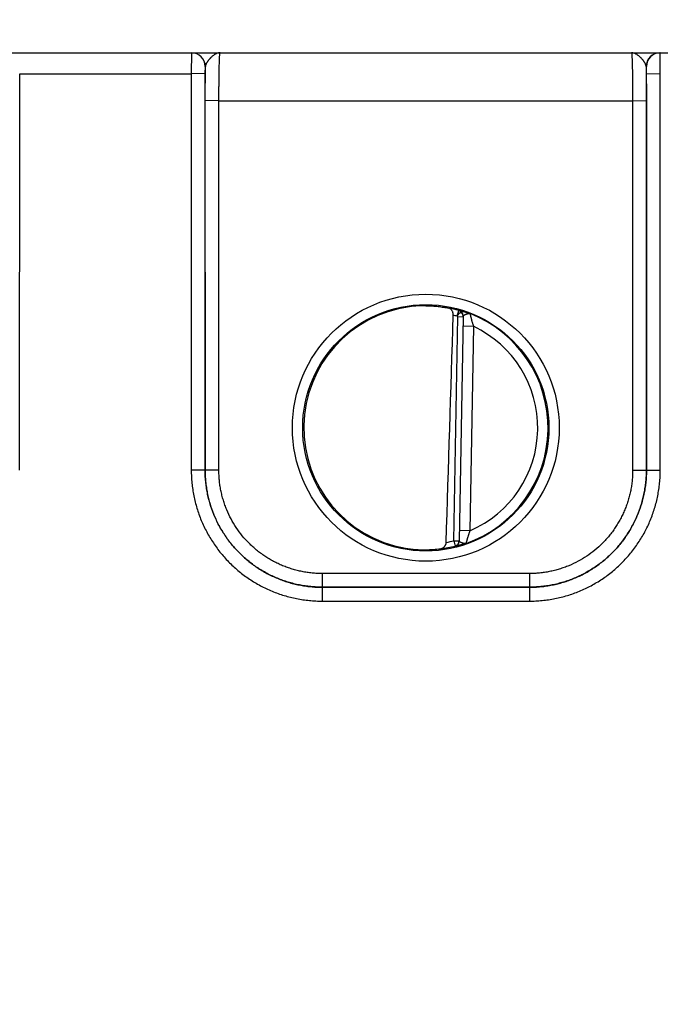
# Model space of a CAD drawing. Header units: inches. Extents: x 0 to 34, y 0 to 22.
# Tile 5 of 78: x 12.2 to 13.1, y 6.4 to 7.9. Entities that reach past the tile are written whole.
import ezdxf

# ---------------------------------------------------------------- set-up
doc = ezdxf.new("R2010")
doc.units = ezdxf.units.IN
doc.header["$LTSCALE"] = 1.87
doc.header["$MEASUREMENT"] = 0
doc.layers.get('0').update_dxf_attribs({"linetype": 'CONTINUOUS'})
doc.layers.add('DIMENSIONS', color=7, linetype='CONTINUOUS')
doc.styles.get("Standard").update_dxf_attribs({"font": 'txt', "width": 0.8})
doc.dimstyles.new('DIMSTYLE_1', dxfattribs={"dimtxt": 0.15625, "dimasz": 0.1875, "dimexe": 0.125, "dimexo": 0.0625, "dimgap": 0.09, "dimtad": 0, "dimtih": 1, "dimtoh": 1, "dimzin": 4, "dimdsep": 46, "dimtxsty": 'STANDARD', "dimblk": 'CLOSED', "dimblk1": 'CLOSED', "dimblk2": 'CLOSED', "dimcen": 0.09, "dimadec": 0, "dimazin": 0, "dimtfac": 1, "dimtofl": 0, "dimtmove": 0, "dimatfit": 3, "dimldrblk": 'CLOSED', "dimfxl": 1, "dimtolj": 1, "dimtzin": 4, "dimarcsym": 0})

# ---------------------------------------------------------------- blocks, each defined once
blk = doc.blocks.new('*D20')
at = {"layer": 'DIMENSIONS', "color": 2, "linetype": 'CONTINUOUS'}
for p, q in [((14.7447, 8.1365), (14.7447, 8.4806)), ((14.601, 8.0346), (14.7447, 8.1365)), ((14.601, 6.5164), (14.601, 8.0346))]:
    blk.add_line(p, q, dxfattribs=at)
at = {"layer": 'DIMENSIONS', "color": 2, "linetype": 'CONTINUOUS', "insert": (14.6666, 8.5587), "char_height": 0.15625, "width": 1.53125, "attachment_point": 1, "rotation": 90, "line_spacing_factor": 0.9}
blk.add_mtext('7.17{\\Ftxt.shx;\\W1.000000;\\H0.156250; }[182,2]', dxfattribs=at)
blk = doc.blocks.new('_CLOSED')
at = {"color": 0, "linetype": 'BYBLOCK'}
for p, q in [((0, 0), (-1, 0.1667)), ((-1, 0.1667), (-1, -0.1667)), ((-1, -0.1667), (0, 0)), ((-1, 0), (0, 0))]:
    blk.add_line(p, q, dxfattribs=at)
blk = doc.blocks.new('*D21')
at = {"layer": 'DIMENSIONS', "color": 2, "linetype": 'CONTINUOUS'}
blk.add_line((14.4415, 6.1822), (14.4415, 8.4806), dxfattribs=at)
at = {"layer": 'DIMENSIONS', "color": 2, "linetype": 'CONTINUOUS', "insert": (14.3634, 8.5587), "char_height": 0.15625, "width": 1.53125, "attachment_point": 1, "rotation": 90, "line_spacing_factor": 0.9}
blk.add_mtext('7.01{\\Ftxt.shx;\\W1.000000;\\H0.156250; }[178,1]', dxfattribs=at)

msp = doc.modelspace()

# ---------------------------------------------------------------- linework, layer by layer
at = {"color": 7, "linetype": 'CONTINUOUS'}
for p, q in [((10.3322, 7.8087), (14.3825, 7.8087)), ((12.4182, 7.8087), (12.418, 7.7784)), ((13.099, 7.7784), (13.0988, 7.8087)), ((12.4382, 7.7887), (12.438, 7.7786)), ((12.4385, 7.7887), (12.4382, 7.7887)), ((12.4383, 7.7395), (12.4385, 7.7887)), ((13.0788, 7.7887), (13.0785, 7.7887)), ((13.0785, 7.7887), (13.0787, 7.7395)), ((13.079, 7.7786), (13.0788, 7.7887)), ((12.1689, 7.2031), (12.169, 7.7784)), ((12.169, 7.7784), (12.418, 7.7784)), ((12.438, 7.7786), (12.418, 7.7784)), ((12.418, 7.7784), (12.4181, 7.2031)), ((12.438, 7.7786), (12.4381, 7.2032)), ((13.0789, 7.2032), (13.079, 7.7786)), ((13.079, 7.7786), (13.099, 7.7784)), ((13.0989, 7.2031), (13.099, 7.7784)), ((12.4382, 7.2033), (12.4383, 7.7395)), ((12.4583, 7.7393), (12.4383, 7.7395)), ((12.4582, 7.2032), (12.4583, 7.7393)), ((12.4583, 7.7393), (13.0587, 7.7393)), ((13.0587, 7.7393), (13.0787, 7.7395)), ((13.0587, 7.7393), (13.0588, 7.2032)), ((13.0787, 7.7395), (13.0788, 7.2033)), ((12.8042, 7.4265), (12.8065, 7.4348)), ((12.8065, 7.4348), (12.8065, 7.4351)), ((12.7993, 7.1008), (12.8049, 7.4255)), ((12.8128, 7.4254), (12.8049, 7.4255)), ((12.8128, 7.4267), (12.8071, 7.1003)), ((12.8276, 7.4118), (12.8126, 7.4121)), ((12.8276, 7.4118), (12.8224, 7.1152)), ((12.4381, 7.2032), (12.4181, 7.2031)), ((12.4381, 7.2032), (12.4382, 7.2033)), ((12.4582, 7.2032), (12.4382, 7.2033)), ((13.0588, 7.2032), (13.0788, 7.2033)), ((13.0789, 7.2032), (13.0788, 7.2033)), ((13.0789, 7.2032), (13.0989, 7.2031)), ((12.8224, 7.1152), (12.8074, 7.1155)), ((12.7993, 7.1008), (12.8071, 7.1007)), ((12.7993, 7.1008), (12.8012, 7.0931)), ((12.8012, 7.0928), (12.8012, 7.0931)), ((12.9089, 7.0532), (12.6081, 7.0532)), ((12.6081, 7.0532), (12.6081, 7.0333)), ((12.9089, 7.0532), (12.9089, 7.0333)), ((12.6081, 7.0333), (12.9089, 7.0333)), ((12.9089, 7.0333), (12.6081, 7.0333)), ((12.6081, 7.0333), (12.6081, 7.0131)), ((12.9089, 7.0333), (12.9089, 7.0131)), ((12.6081, 7.0131), (12.9089, 7.0131))]:
    msp.add_line(p, q, dxfattribs=at)
for centre, radius in [((12.7585, 7.2648), 0.1937), ((12.7585, 7.2646), 0.1787)]:
    msp.add_circle(centre, radius, dxfattribs=at)
for centre, radius, start, end in [((12.4182, 7.7887), 0.02, 359.995, 89.995), ((12.4185, 7.7887), 0.02, 359.9949, 89.9948), ((13.0985, 7.7887), 0.02, 90.0052, 180.0051), ((13.0988, 7.7887), 0.02, 90.005, 180.005), ((12.7576, 7.2717), 0.1701, 89.6908, 97.6004), ((12.7585, 7.2647), 0.1768, 74.2378, 79.1727), ((12.8042, 7.4268), 0.00866, 359.0033, 74.2791), ((12.8042, 7.4265), 0.00866, 359.0004, 74.2463), ((12.7585, 7.2647), 0.1776, 289.2017, 68.7984), ((-111.691, 11.1438), 124.5448, 358.138645, 358.290337), ((12.7585, 7.2647), 0.1681, 74.2378, 76.2776), ((12.8051, 7.4264), 0.00771, 358.9975, 1.5841), ((12.7585, 7.2647), 0.1626, 293.1447, 64.8553), ((12.7585, 7.2647), 0.1689, 280.096, 283.9697), ((12.7993, 7.1008), 0.00787, 283.9618, 358.9995), ((12.7573, 7.2576), 0.1699, 260.3962, 270.3988), ((12.7574, 7.2536), 0.1659, 270.3796, 277.8481), ((12.7585, 7.2647), 0.1768, 277.0061, 283.9694), ((12.7993, 7.1004), 0.00787, 283.9293, 358.9961)]:
    msp.add_arc(centre, radius, start, end, dxfattribs=at)
msp.add_ellipse((12.7585, 7.2647), major_axis=(0, 0.1771), ratio=1, start_param=0.132587, end_param=2.974099, dxfattribs=at)
for points, knots in [([(12.4598, 7.8087), (12.4596, 7.8087), (12.459, 7.8087), (12.4582, 7.8086), (12.4574, 7.8084), (12.4563, 7.8082), (12.4549, 7.8078), (12.4533, 7.807), (12.4517, 7.8061), (12.4501, 7.805), (12.4486, 7.8038), (12.4473, 7.8026), (12.4463, 7.8016), (12.4456, 7.8008), (12.4448, 7.8), (12.4441, 7.7992), (12.4434, 7.7984), (12.4427, 7.7975), (12.4421, 7.7966), (12.4415, 7.7958), (12.4409, 7.7949), (12.4404, 7.794), (12.4399, 7.7931), (12.4395, 7.7922), (12.4391, 7.7913), (12.4388, 7.7904), (12.4386, 7.7895), (12.4385, 7.789), (12.4385, 7.7887)], [0, 0, 0, 0, 0.026145, 0.052369, 0.078796, 0.105533, 0.160272, 0.217156, 0.276559, 0.33866, 0.403366, 0.470418, 0.504687, 0.53935, 0.574316, 0.609489, 0.644756, 0.679998, 0.715081, 0.749862, 0.784187, 0.8179, 0.850849, 0.88289, 0.913883, 0.943732, 0.97241, 1, 1, 1, 1]), ([(12.4583, 7.7393), (12.4583, 7.7416), (12.4583, 7.7461), (12.4583, 7.7528), (12.4583, 7.7594), (12.4584, 7.7658), (12.4584, 7.7719), (12.4585, 7.7778), (12.4586, 7.7832), (12.4587, 7.7882), (12.4588, 7.7921), (12.4589, 7.795), (12.459, 7.797), (12.459, 7.7988), (12.4591, 7.8005), (12.4592, 7.802), (12.4592, 7.8034), (12.4593, 7.8046), (12.4594, 7.8055), (12.4594, 7.8062), (12.4595, 7.8066), (12.4595, 7.807), (12.4595, 7.8073), (12.4596, 7.8076), (12.4596, 7.8079), (12.4596, 7.8081), (12.4597, 7.8083), (12.4597, 7.8084), (12.4597, 7.8085), (12.4597, 7.8085), (12.4598, 7.8086), (12.4598, 7.8086), (12.4598, 7.8087), (12.4598, 7.8087), (12.4598, 7.8087), (12.4598, 7.8087), (12.4598, 7.8087)], [0, 0, 0, 0, 0.098183, 0.195347, 0.290566, 0.382934, 0.471571, 0.555633, 0.634321, 0.706886, 0.772639, 0.802764, 0.830956, 0.857151, 0.881285, 0.903302, 0.92315, 0.940783, 0.95616, 0.962991, 0.969246, 0.974922, 0.980015, 0.984523, 0.988445, 0.991781, 0.994531, 0.995688, 0.9967, 0.99757, 0.998298, 0.998891, 0.999357, 0.999547, 0.999714, 1, 1, 1, 1]), ([(13.0785, 7.7887), (13.0785, 7.789), (13.0784, 7.7895), (13.0782, 7.7904), (13.0779, 7.7913), (13.0775, 7.7922), (13.0771, 7.7931), (13.0766, 7.794), (13.0761, 7.7949), (13.0755, 7.7958), (13.0749, 7.7966), (13.0742, 7.7975), (13.0736, 7.7984), (13.0727, 7.7995), (13.0717, 7.8006), (13.0707, 7.8016), (13.0697, 7.8026), (13.0684, 7.8038), (13.0669, 7.805), (13.0653, 7.8061), (13.0637, 7.807), (13.0621, 7.8078), (13.0607, 7.8082), (13.0596, 7.8084), (13.0588, 7.8086), (13.058, 7.8087), (13.0574, 7.8087), (13.0572, 7.8087)], [0, 0, 0, 0, 0.02756, 0.056265, 0.086138, 0.117123, 0.149138, 0.182091, 0.215819, 0.250145, 0.284922, 0.320003, 0.355245, 0.390514, 0.460648, 0.495311, 0.52958, 0.596633, 0.661341, 0.723438, 0.782841, 0.839731, 0.894462, 0.921202, 0.947637, 0.973866, 1, 1, 1, 1]), ([(13.0572, 7.8087), (13.0572, 7.8087), (13.0572, 7.8087), (13.0572, 7.8087), (13.0572, 7.8087), (13.0572, 7.8086), (13.0572, 7.8086), (13.0573, 7.8085), (13.0573, 7.8085), (13.0573, 7.8084), (13.0573, 7.8083), (13.0574, 7.8081), (13.0574, 7.8079), (13.0574, 7.8076), (13.0575, 7.8073), (13.0575, 7.807), (13.0575, 7.8066), (13.0576, 7.8062), (13.0576, 7.8055), (13.0577, 7.8046), (13.0578, 7.8034), (13.0578, 7.802), (13.0579, 7.8005), (13.058, 7.7988), (13.058, 7.797), (13.0581, 7.795), (13.0582, 7.7921), (13.0583, 7.7882), (13.0584, 7.7832), (13.0585, 7.7778), (13.0586, 7.7719), (13.0586, 7.7658), (13.0587, 7.7594), (13.0587, 7.7528), (13.0587, 7.7461), (13.0587, 7.7416), (13.0587, 7.7393)], [0, 0, 0, 0, 0.000286, 0.000453, 0.000643, 0.001109, 0.001702, 0.00243, 0.0033, 0.004312, 0.005469, 0.008219, 0.011555, 0.015477, 0.019985, 0.025078, 0.030754, 0.037009, 0.04384, 0.059217, 0.07685, 0.096698, 0.118715, 0.142849, 0.169044, 0.197236, 0.227361, 0.293114, 0.365679, 0.444367, 0.528429, 0.617066, 0.709434, 0.804653, 0.901817, 1, 1, 1, 1]), ([(12.7585, 7.4418), (12.7616, 7.4418), (12.7676, 7.4416), (12.7763, 7.4408), (12.7843, 7.4397), (12.7893, 7.4388), (12.7917, 7.4383)], [0, 0, 0, 0, 0.277541, 0.53923, 0.781189, 1, 1, 1, 1]), ([(12.7984, 7.428), (12.7984, 7.4283), (12.7984, 7.429), (12.7983, 7.43), (12.7981, 7.431), (12.7979, 7.4319), (12.7976, 7.4328), (12.7972, 7.4339), (12.7966, 7.4348), (12.796, 7.4357), (12.7955, 7.4363), (12.7949, 7.4368), (12.7943, 7.4372), (12.7937, 7.4376), (12.7931, 7.4379), (12.7924, 7.4381), (12.7919, 7.4382), (12.7917, 7.4383)], [0, 0, 0, 0, 0.076188, 0.151509, 0.225275, 0.296991, 0.36635, 0.433206, 0.559366, 0.619072, 0.67681, 0.732881, 0.787617, 0.841362, 0.894459, 0.947237, 1, 1, 1, 1]), ([(12.8128, 7.4267), (12.8128, 7.427), (12.8128, 7.4275), (12.8126, 7.4281), (12.8125, 7.4285), (12.8124, 7.4289), (12.8121, 7.4295), (12.8118, 7.4299), (12.8115, 7.4303), (12.8112, 7.4306), (12.8109, 7.4308), (12.8106, 7.431), (12.8102, 7.4312), (12.8099, 7.4313), (12.8095, 7.4313), (12.809, 7.4313), (12.8085, 7.4313), (12.808, 7.4311), (12.8076, 7.4309), (12.8073, 7.4307), (12.8069, 7.4305), (12.8065, 7.4302), (12.8062, 7.4299), (12.8059, 7.4296), (12.8056, 7.4292), (12.8053, 7.4288), (12.8049, 7.4282), (12.8045, 7.4274), (12.8043, 7.4268), (12.8042, 7.4265)], [0, 0, 0, 0, 0.069456, 0.103089, 0.135895, 0.16783, 0.198873, 0.258195, 0.28657, 0.314136, 0.341003, 0.367368, 0.393455, 0.419483, 0.445672, 0.47223, 0.526969, 0.555409, 0.584628, 0.614688, 0.645661, 0.67762, 0.710594, 0.744559, 0.779452, 0.815177, 0.851571, 0.925534, 1, 1, 1, 1]), ([(12.8065, 7.4351), (12.8065, 7.4351), (12.8065, 7.4351), (12.8065, 7.4351), (12.8065, 7.4351), (12.8065, 7.4352), (12.8066, 7.4352), (12.8066, 7.4352), (12.8066, 7.4352), (12.8066, 7.4352), (12.8066, 7.4352), (12.8067, 7.4351), (12.8068, 7.4351), (12.8068, 7.4351), (12.8069, 7.4351), (12.807, 7.4351), (12.8072, 7.4351), (12.8075, 7.435), (12.8077, 7.4349), (12.8081, 7.4349), (12.8085, 7.4348), (12.8092, 7.4346), (12.8101, 7.4343), (12.8112, 7.4341), (12.8123, 7.4337), (12.8136, 7.4334), (12.8149, 7.4329), (12.8163, 7.4325), (12.8178, 7.432), (12.8191, 7.4315), (12.8202, 7.4311), (12.8213, 7.4307), (12.8222, 7.4304), (12.8227, 7.4302)], [0, 0, 0, 0, 0.000267, 0.000574, 0.000975, 0.001495, 0.002146, 0.002932, 0.003855, 0.004919, 0.00747, 0.010594, 0.014295, 0.01857, 0.023412, 0.028817, 0.041296, 0.055969, 0.072796, 0.091736, 0.112752, 0.160873, 0.216788, 0.280057, 0.350261, 0.427016, 0.509899, 0.598412, 0.692129, 0.790665, 0.84158, 0.893491, 1, 1, 1, 1]), ([(12.8128, 7.4267), (12.8128, 7.4267), (12.8128, 7.4268), (12.8129, 7.427), (12.813, 7.4272), (12.8131, 7.4274), (12.8133, 7.4276), (12.8134, 7.4278), (12.8136, 7.4279), (12.8139, 7.4282), (12.8143, 7.4284), (12.8147, 7.4286), (12.815, 7.4288), (12.8153, 7.4289), (12.8157, 7.4291), (12.816, 7.4293), (12.8164, 7.4294), (12.8168, 7.4295), (12.8172, 7.4297), (12.8176, 7.4298), (12.8181, 7.43), (12.8186, 7.4301), (12.8192, 7.4303), (12.8196, 7.4303), (12.8199, 7.4304), (12.8202, 7.4304), (12.8205, 7.4305), (12.8208, 7.4305), (12.8212, 7.4305), (12.8216, 7.4305), (12.8219, 7.4304), (12.8222, 7.4304), (12.8223, 7.4303), (12.8225, 7.4303), (12.8227, 7.4302), (12.8227, 7.4302)], [0, 0, 0, 0, 0.017515, 0.035215, 0.053583, 0.073058, 0.093895, 0.116231, 0.140133, 0.165621, 0.221283, 0.251385, 0.282865, 0.315572, 0.349362, 0.384106, 0.419701, 0.456073, 0.493087, 0.530499, 0.568085, 0.643132, 0.680434, 0.717622, 0.754708, 0.773106, 0.791328, 0.827169, 0.862246, 0.896557, 0.930292, 0.947336, 0.964742, 0.982388, 1, 1, 1, 1]), ([(12.8227, 7.4302), (12.8227, 7.4302), (12.8227, 7.4302), (12.8228, 7.4301), (12.8228, 7.4299), (12.8228, 7.4297), (12.8229, 7.4295), (12.823, 7.429), (12.8231, 7.4284), (12.8233, 7.4276), (12.8235, 7.427), (12.8236, 7.4264), (12.8237, 7.4259), (12.8239, 7.4253), (12.8241, 7.4246), (12.8243, 7.4238), (12.8245, 7.4228), (12.8248, 7.4219), (12.825, 7.4209), (12.8253, 7.4197), (12.8257, 7.4184), (12.826, 7.4174), (12.8263, 7.4163), (12.8268, 7.4145), (12.8273, 7.4129), (12.8276, 7.4118)], [0, 0, 0, 0, 0.002387, 0.007692, 0.015874, 0.026864, 0.040586, 0.056934, 0.097053, 0.146195, 0.173808, 0.203253, 0.234398, 0.267105, 0.301239, 0.33667, 0.410962, 0.449592, 0.489073, 0.570216, 0.653693, 0.696114, 0.7389, 0.825314, 1, 1, 1, 1]), ([(12.8042, 7.4265), (12.8043, 7.4264), (12.8045, 7.4263), (12.8047, 7.4262), (12.8048, 7.426), (12.8049, 7.4259), (12.8049, 7.4257), (12.8049, 7.4256), (12.8049, 7.4255)], [0, 0, 0, 0, 0.249784, 0.499547, 0.624708, 0.74984, 0.874934, 1, 1, 1, 1]), ([(12.4181, 7.2031), (12.4181, 7.2), (12.4183, 7.1937), (12.4189, 7.1844), (12.4201, 7.1752), (12.4217, 7.166), (12.4237, 7.1569), (12.4262, 7.1479), (12.4291, 7.1391), (12.4325, 7.1303), (12.4363, 7.1218), (12.4419, 7.1107), (12.4483, 7.1), (12.4554, 7.0899), (12.4631, 7.0801), (12.4735, 7.0685), (12.4851, 7.0581), (12.4949, 7.0504), (12.5025, 7.0451), (12.5104, 7.0401), (12.5185, 7.0355), (12.5268, 7.0313), (12.5354, 7.0275), (12.5441, 7.0242), (12.5529, 7.0212), (12.5619, 7.0187), (12.571, 7.0167), (12.5802, 7.0151), (12.5895, 7.014), (12.5988, 7.0133), (12.605, 7.0131), (12.6081, 7.0131)], [0, 0, 0, 0, 0.031251, 0.062502, 0.093754, 0.125005, 0.156256, 0.187507, 0.218758, 0.25001, 0.281261, 0.312513, 0.374997, 0.406248, 0.4375, 0.499985, 0.562469, 0.593721, 0.624973, 0.656225, 0.687477, 0.718729, 0.749982, 0.781234, 0.812486, 0.843738, 0.874991, 0.906243, 0.937495, 0.968748, 1, 1, 1, 1]), ([(12.4381, 7.2032), (12.4381, 7.2005), (12.4382, 7.1949), (12.4388, 7.1866), (12.4399, 7.1783), (12.4413, 7.1701), (12.4431, 7.1619), (12.4454, 7.1539), (12.448, 7.146), (12.451, 7.1382), (12.4544, 7.1305), (12.4581, 7.1231), (12.4622, 7.1158), (12.4667, 7.1088), (12.4715, 7.102), (12.4766, 7.0954), (12.4821, 7.0891), (12.4879, 7.083), (12.4939, 7.0773), (12.5002, 7.0718), (12.5068, 7.0667), (12.5136, 7.0619), (12.5207, 7.0574), (12.5279, 7.0533), (12.5354, 7.0495), (12.543, 7.0462), (12.5508, 7.0432), (12.5587, 7.0405), (12.5668, 7.0383), (12.5749, 7.0365), (12.5832, 7.0351), (12.5914, 7.0341), (12.5998, 7.0334), (12.6053, 7.0333), (12.6081, 7.0333)], [0, 0, 0, 0, 0.03125, 0.062499, 0.093749, 0.124999, 0.156248, 0.187498, 0.218748, 0.249997, 0.281247, 0.312497, 0.343747, 0.374996, 0.406246, 0.437496, 0.468746, 0.499996, 0.531246, 0.562496, 0.593746, 0.624996, 0.656246, 0.687496, 0.718746, 0.749996, 0.781247, 0.812497, 0.843747, 0.874998, 0.906248, 0.937499, 0.968749, 1, 1, 1, 1]), ([(12.6081, 7.0333), (12.6054, 7.0333), (12.5998, 7.0335), (12.5915, 7.0341), (12.5832, 7.0351), (12.575, 7.0365), (12.5668, 7.0384), (12.5588, 7.0406), (12.5508, 7.0432), (12.5431, 7.0462), (12.5354, 7.0496), (12.528, 7.0533), (12.5207, 7.0575), (12.5137, 7.0619), (12.5068, 7.0667), (12.5003, 7.0719), (12.4939, 7.0773), (12.4879, 7.0831), (12.4821, 7.0891), (12.4767, 7.0954), (12.4716, 7.102), (12.4668, 7.1089), (12.4623, 7.1159), (12.4582, 7.1232), (12.4544, 7.1306), (12.451, 7.1383), (12.448, 7.146), (12.4454, 7.154), (12.4432, 7.162), (12.4414, 7.1702), (12.44, 7.1784), (12.4389, 7.1867), (12.4383, 7.195), (12.4382, 7.2006), (12.4382, 7.2033)], [0, 0, 0, 0, 0.03125, 0.062501, 0.093751, 0.125001, 0.156251, 0.187502, 0.218752, 0.250002, 0.281252, 0.312502, 0.343752, 0.375002, 0.406252, 0.437502, 0.468752, 0.500002, 0.531252, 0.562502, 0.593752, 0.625002, 0.656252, 0.687501, 0.718751, 0.750001, 0.781251, 0.812501, 0.843751, 0.875001, 0.90625, 0.9375, 0.96875, 1, 1, 1, 1]), ([(12.6081, 7.0532), (12.6069, 7.0532), (12.6045, 7.0532), (12.6008, 7.0533), (12.5971, 7.0535), (12.5922, 7.054), (12.5861, 7.0547), (12.5789, 7.056), (12.5717, 7.0576), (12.5646, 7.0596), (12.5576, 7.0619), (12.5507, 7.0645), (12.544, 7.0675), (12.5374, 7.0708), (12.531, 7.0744), (12.5248, 7.0784), (12.5188, 7.0826), (12.5129, 7.0872), (12.5074, 7.092), (12.5003, 7.0987), (12.492, 7.1078), (12.4832, 7.1197), (12.4757, 7.1323), (12.4704, 7.1434), (12.4669, 7.1526), (12.4646, 7.1596), (12.4626, 7.1667), (12.461, 7.1739), (12.4597, 7.1811), (12.459, 7.1872), (12.4586, 7.1921), (12.4583, 7.1958), (12.4582, 7.1995), (12.4582, 7.2019), (12.4582, 7.2032)], [0, 0, 0, 0, 0.015627, 0.031255, 0.046883, 0.06251, 0.093763, 0.125015, 0.156268, 0.18752, 0.218773, 0.250025, 0.281278, 0.31253, 0.343783, 0.375035, 0.406287, 0.437539, 0.468792, 0.500044, 0.562529, 0.625014, 0.687499, 0.749983, 0.781235, 0.812486, 0.843738, 0.874989, 0.906241, 0.937492, 0.953119, 0.968746, 0.984373, 1, 1, 1, 1]), ([(13.0788, 7.2033), (13.0788, 7.2006), (13.0787, 7.195), (13.0781, 7.1867), (13.077, 7.1784), (13.0756, 7.1702), (13.0738, 7.162), (13.0716, 7.154), (13.069, 7.146), (13.066, 7.1383), (13.0626, 7.1306), (13.0588, 7.1232), (13.0547, 7.1159), (13.0502, 7.1089), (13.0454, 7.102), (13.0403, 7.0954), (13.0349, 7.0891), (13.0291, 7.0831), (13.0231, 7.0773), (13.0167, 7.0719), (13.0102, 7.0667), (13.0033, 7.0619), (12.9963, 7.0575), (12.989, 7.0533), (12.9816, 7.0496), (12.9739, 7.0462), (12.9662, 7.0432), (12.9582, 7.0406), (12.9502, 7.0384), (12.942, 7.0365), (12.9338, 7.0351), (12.9255, 7.0341), (12.9172, 7.0335), (12.9116, 7.0333), (12.9089, 7.0333)], [0, 0, 0, 0, 0.03125, 0.0625, 0.09375, 0.124999, 0.156249, 0.187499, 0.218749, 0.249999, 0.281249, 0.312499, 0.343748, 0.374998, 0.406248, 0.437498, 0.468748, 0.499998, 0.531248, 0.562498, 0.593748, 0.624998, 0.656248, 0.687498, 0.718748, 0.749998, 0.781248, 0.812498, 0.843749, 0.874999, 0.906249, 0.937499, 0.96875, 1, 1, 1, 1]), ([(12.9089, 7.0333), (12.9117, 7.0333), (12.9172, 7.0334), (12.9256, 7.0341), (12.9338, 7.0351), (12.9421, 7.0365), (12.9502, 7.0383), (12.9583, 7.0405), (12.9662, 7.0432), (12.974, 7.0462), (12.9816, 7.0495), (12.9891, 7.0533), (12.9963, 7.0574), (13.0034, 7.0619), (13.0102, 7.0667), (13.0168, 7.0718), (13.0231, 7.0773), (13.0291, 7.083), (13.0349, 7.0891), (13.0404, 7.0954), (13.0455, 7.102), (13.0503, 7.1088), (13.0548, 7.1158), (13.0589, 7.1231), (13.0626, 7.1305), (13.066, 7.1382), (13.069, 7.146), (13.0716, 7.1539), (13.0739, 7.1619), (13.0757, 7.1701), (13.0771, 7.1783), (13.0781, 7.1866), (13.0788, 7.1949), (13.0789, 7.2005), (13.0789, 7.2032)], [0, 0, 0, 0, 0.031251, 0.062501, 0.093752, 0.125002, 0.156253, 0.187503, 0.218753, 0.250004, 0.281254, 0.312504, 0.343754, 0.375004, 0.406254, 0.437504, 0.468754, 0.500004, 0.531254, 0.562504, 0.593754, 0.625004, 0.656253, 0.687503, 0.718753, 0.750003, 0.781252, 0.812502, 0.843752, 0.875001, 0.906251, 0.937501, 0.96875, 1, 1, 1, 1]), ([(13.0588, 7.2032), (13.0588, 7.2019), (13.0588, 7.1995), (13.0587, 7.1958), (13.0584, 7.1921), (13.058, 7.1872), (13.0573, 7.1811), (13.056, 7.1739), (13.0544, 7.1667), (13.0524, 7.1596), (13.0501, 7.1526), (13.0475, 7.1457), (13.0445, 7.139), (13.0412, 7.1324), (13.0376, 7.126), (13.0336, 7.1198), (13.0294, 7.1138), (13.0248, 7.108), (13.02, 7.1024), (13.0133, 7.0953), (13.0042, 7.087), (12.9923, 7.0782), (12.9797, 7.0707), (12.9686, 7.0654), (12.9594, 7.0619), (12.9524, 7.0596), (12.9453, 7.0576), (12.9381, 7.056), (12.9309, 7.0547), (12.9248, 7.054), (12.9199, 7.0535), (12.9162, 7.0533), (12.9125, 7.0532), (12.9101, 7.0532), (12.9089, 7.0532)], [0, 0, 0, 0, 0.015627, 0.031254, 0.046881, 0.062508, 0.093759, 0.125011, 0.156262, 0.187514, 0.218765, 0.250017, 0.281269, 0.31252, 0.343772, 0.375024, 0.406276, 0.437528, 0.46878, 0.500032, 0.562517, 0.625003, 0.687488, 0.749975, 0.781227, 0.81248, 0.843732, 0.874985, 0.906237, 0.93749, 0.953117, 0.968745, 0.984373, 1, 1, 1, 1]), ([(12.9089, 7.0131), (12.912, 7.0131), (12.9182, 7.0133), (12.9275, 7.014), (12.9368, 7.0151), (12.946, 7.0167), (12.9551, 7.0187), (12.9641, 7.0212), (12.9729, 7.0242), (12.9816, 7.0275), (12.9902, 7.0313), (12.9985, 7.0355), (13.0066, 7.0401), (13.0145, 7.0451), (13.0221, 7.0504), (13.0295, 7.0562), (13.0365, 7.0623), (13.0433, 7.0687), (13.0497, 7.0755), (13.0558, 7.0825), (13.0616, 7.0899), (13.0669, 7.0975), (13.0719, 7.1054), (13.0765, 7.1135), (13.0807, 7.1218), (13.0845, 7.1303), (13.0879, 7.1391), (13.0908, 7.1479), (13.0933, 7.1569), (13.0953, 7.166), (13.0969, 7.1752), (13.0981, 7.1844), (13.0987, 7.1937), (13.0989, 7.2), (13.0989, 7.2031)], [0, 0, 0, 0, 0.031251, 0.062501, 0.093752, 0.125002, 0.156253, 0.187503, 0.218754, 0.250004, 0.281255, 0.312505, 0.343755, 0.375006, 0.406256, 0.437506, 0.468756, 0.500006, 0.531256, 0.562506, 0.593756, 0.625006, 0.656255, 0.687505, 0.718755, 0.750004, 0.781254, 0.812503, 0.843753, 0.875002, 0.906252, 0.937501, 0.968751, 1, 1, 1, 1]), ([(12.8224, 7.1152), (12.822, 7.1141), (12.8215, 7.1126), (12.8209, 7.1107), (12.8206, 7.1097), (12.8203, 7.1087), (12.8199, 7.1074), (12.8195, 7.1062), (12.8192, 7.1052), (12.8189, 7.1043), (12.8187, 7.1034), (12.8184, 7.1025), (12.8183, 7.1019), (12.8181, 7.1013), (12.8179, 7.1007), (12.8178, 7.1002), (12.8176, 7.0995), (12.8173, 7.0986), (12.8171, 7.0977), (12.8169, 7.0972), (12.8169, 7.097)], [0, 0, 0, 0, 0.174687, 0.261102, 0.303887, 0.346309, 0.429786, 0.510929, 0.55041, 0.589041, 0.663332, 0.698764, 0.732897, 0.765605, 0.796749, 0.826194, 0.853807, 0.902948, 0.973135, 1, 1, 1, 1]), ([(12.7801, 7.0892), (12.7805, 7.0893), (12.7813, 7.0895), (12.7822, 7.0898), (12.7829, 7.0901), (12.7836, 7.0904), (12.7842, 7.0909), (12.7848, 7.0913), (12.7854, 7.0919), (12.7859, 7.0925), (12.7864, 7.0932), (12.7869, 7.0939), (12.7873, 7.0947), (12.7876, 7.0956), (12.788, 7.0968), (12.7881, 7.0978), (12.7881, 7.0984)], [0, 0, 0, 0, 0.111901, 0.167869, 0.224091, 0.280795, 0.338235, 0.396681, 0.456407, 0.517684, 0.580758, 0.645831, 0.713023, 0.782336, 0.853604, 1, 1, 1, 1]), ([(12.8169, 7.097), (12.8164, 7.0968), (12.8153, 7.0964), (12.8137, 7.0959), (12.8121, 7.0955), (12.8107, 7.095), (12.8093, 7.0946), (12.808, 7.0943), (12.8068, 7.094), (12.8057, 7.0937), (12.8047, 7.0934), (12.8038, 7.0932), (12.8031, 7.0931), (12.8026, 7.093), (12.8023, 7.0929), (12.8021, 7.0929), (12.8018, 7.0928), (12.8017, 7.0928), (12.8015, 7.0928), (12.8015, 7.0928), (12.8014, 7.0928), (12.8013, 7.0928), (12.8013, 7.0928), (12.8012, 7.0928), (12.8012, 7.0928), (12.8012, 7.0928), (12.8012, 7.0928), (12.8012, 7.0928), (12.8012, 7.0928), (12.8012, 7.0928), (12.8012, 7.0928), (12.8012, 7.0928), (12.8012, 7.0928)], [0, 0, 0, 0, 0.106342, 0.209026, 0.307451, 0.401129, 0.489643, 0.572502, 0.649262, 0.719515, 0.782822, 0.838783, 0.887002, 0.908076, 0.92706, 0.943916, 0.95861, 0.971105, 0.976518, 0.981368, 0.985651, 0.98936, 0.992494, 0.995056, 0.996124, 0.997051, 0.99784, 0.998493, 0.999016, 0.999419, 0.999728, 1, 1, 1, 1]), ([(12.8169, 7.097), (12.8168, 7.0969), (12.8166, 7.0969), (12.8163, 7.0968), (12.816, 7.0968), (12.8157, 7.0968), (12.8153, 7.0967), (12.8149, 7.0967), (12.8145, 7.0967), (12.8141, 7.0968), (12.8137, 7.0968), (12.8133, 7.0969), (12.8129, 7.097), (12.8125, 7.0971), (12.8121, 7.0972), (12.8117, 7.0973), (12.8113, 7.0974), (12.8109, 7.0976), (12.8105, 7.0977), (12.8102, 7.0978), (12.8098, 7.098), (12.8095, 7.0981), (12.8092, 7.0983), (12.8089, 7.0984), (12.8086, 7.0986), (12.8083, 7.0987), (12.8081, 7.0989), (12.8079, 7.0991), (12.8077, 7.0992), (12.8075, 7.0994), (12.8074, 7.0996), (12.8073, 7.0997), (12.8072, 7.0999), (12.8071, 7.1001), (12.8071, 7.1002), (12.8071, 7.1003)], [0, 0, 0, 0, 0.037161, 0.055691, 0.07401, 0.110297, 0.146815, 0.183806, 0.221152, 0.258697, 0.296308, 0.333996, 0.371783, 0.409616, 0.44738, 0.484868, 0.521896, 0.558368, 0.594192, 0.629235, 0.663357, 0.696413, 0.72827, 0.758833, 0.788018, 0.815725, 0.841865, 0.866395, 0.889319, 0.910677, 0.930549, 0.949083, 0.966541, 0.98335, 1, 1, 1, 1]), ([(12.6081, 7.0333), (12.6081, 7.0333), (12.6081, 7.0333), (12.6081, 7.0333), (12.6081, 7.0333), (12.6081, 7.0333), (12.6081, 7.0333), (12.6081, 7.0333), (12.6081, 7.0333), (12.6081, 7.0333)], [0, 0, 0, 0, 0.119135, 0.228998, 0.344582, 0.473202, 0.608101, 0.740933, 1, 1, 1, 1]), ([(12.9089, 7.0333), (12.9089, 7.0333), (12.9089, 7.0333), (12.9089, 7.0333), (12.9089, 7.0333), (12.9089, 7.0333), (12.9089, 7.0333), (12.9089, 7.0333), (12.9089, 7.0333), (12.9089, 7.0333)], [0, 0, 0, 0, 0.118747, 0.227775, 0.34281, 0.471644, 0.60715, 0.740439, 1, 1, 1, 1])]:
    msp.add_open_spline(points, degree=3, knots=knots, dxfattribs=at)

# ---------------------------------------------------------------- dimensions: what is measured, and where the dimension line sits
at = {"layer": 'DIMENSIONS', "color": 2, "linetype": 'CONTINUOUS'}
for feature_location, offset, dtype, origin, picture, middle in [((14.601, 6.5164), (0.1437, 1.9642), 0, (7.4279, 6.4539), '*D20', (14.7447, 9.3243)), ((14.4415, 6.1822), (0, 2.2984), 1, (7.4279, 6.1197), '*D21', (14.4415, 9.3243))]:
    dim = msp.add_ordinate_dim(feature_location=feature_location, offset=offset, dtype=dtype, origin=origin, dimstyle='DIMSTYLE_1', override={"dimtad": 1, "dimtih": 0, "dimtoh": 0}, dxfattribs=at)
    dim.commit()
    dim.dimension.update_dxf_attribs({"geometry": picture, "text_midpoint": middle})

doc.saveas('drawing.dxf')
